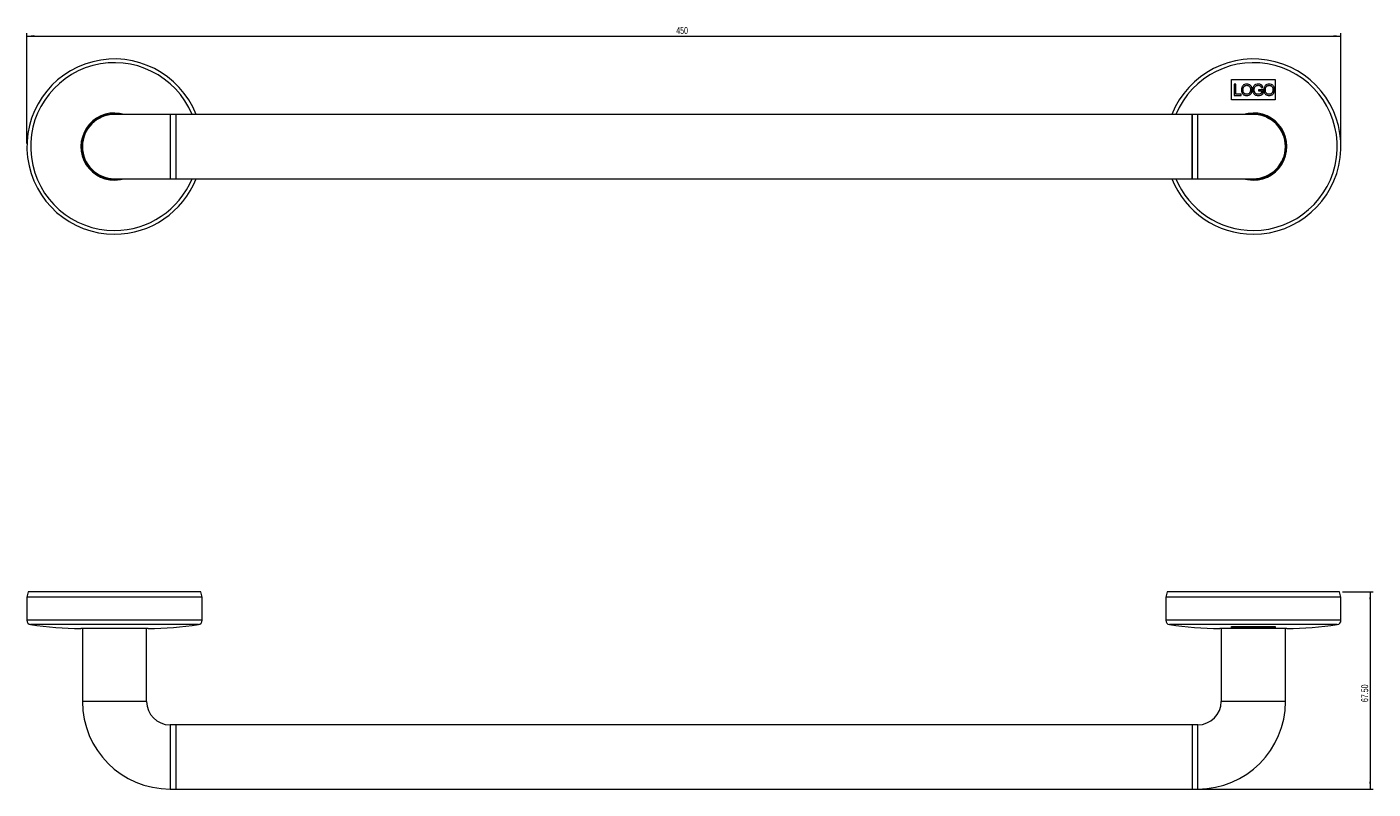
# Model space of a CAD drawing. Header units: millimetres. Extents: x -563 to 331, y -1 to 397.
# Tile 1 of 2: x -563 to -102, y 136 to 397. Entities that reach past the tile are written whole.
import ezdxf

# ---------------------------------------------------------------- set-up
doc = ezdxf.new("R2010")
doc.units = ezdxf.units.MM
doc.styles.add('SLDTEXTSTYLE0', font='TXT', dxfattribs={"width": 0.605})
doc.dimstyles.new('SLDDIMSTYLE0', dxfattribs={"dimtxt": 2.311487, "dimasz": 2.5, "dimexe": 0, "dimexo": 0.0625, "dimgap": 0.577872, "dimtad": 2, "dimrnd": 1e-09, "dimzin": 12, "dimdsep": 46, "dimtxsty": 'SLDTEXTSTYLE0', "dimsah": 1, "dimcen": 0.09, "dimadec": 0, "dimazin": 0, "dimtfac": 1, "dimtofl": 0, "dimtmove": 0, "dimatfit": 3, "dimfxl": 1, "dimtolj": 1, "dimtzin": 12, "dimarcsym": 0})
doc.dimstyles.new('SLDDIMSTYLE1', dxfattribs={"dimtxt": 2.311487, "dimasz": 2.5, "dimexe": 0, "dimexo": 0.0625, "dimgap": 0.577872, "dimtad": 2, "dimrnd": 1e-09, "dimzin": 4, "dimdsep": 46, "dimtxsty": 'SLDTEXTSTYLE0', "dimsah": 1, "dimcen": 0.09, "dimadec": 0, "dimazin": 0, "dimtfac": 1, "dimtofl": 0, "dimtmove": 0, "dimatfit": 3, "dimfxl": 1, "dimtolj": 1, "dimtzin": 12, "dimarcsym": 0})

# ---------------------------------------------------------------- blocks, each defined once
blk = doc.blocks.new('*D1')
at = {"color": 7, "linetype": 'Continuous', "lineweight": 0}
for p, q in [((-563.05, 357.07), (-563.05, 394.93)), ((-563.05, 393.93), (-113.05, 393.93)), ((-113.05, 357.07), (-113.05, 394.93))]:
    blk.add_line(p, q, dxfattribs=at)
for points in [[(-563.05, 393.93), (-560.55, 393.62), (-560.55, 394.24)], [(-113.05, 393.93), (-115.55, 394.24), (-115.55, 393.62)]]:
    blk.add_solid(points, dxfattribs=at)
at = {"color": 7, "linetype": 'Continuous', "lineweight": 0, "insert": (-340.69, 397), "char_height": 2.381, "attachment_point": 1, "style": 'SLDTEXTSTYLE0'}
blk.add_mtext('450', dxfattribs=at)
blk = doc.blocks.new('*D3')
at = {"color": 7, "linetype": 'Continuous', "lineweight": 0}
for p, q in [((-112.52, 203.55), (-102.05, 203.55)), ((-103.05, 203.55), (-103.05, 136.05)), ((-163.05, 136.05), (-102.05, 136.05))]:
    blk.add_line(p, q, dxfattribs=at)
for points in [[(-103.05, 203.55), (-103.36, 201.05), (-102.74, 201.05)], [(-103.05, 136.05), (-102.74, 138.55), (-103.36, 138.55)]]:
    blk.add_solid(points, dxfattribs=at)
at = {"color": 7, "linetype": 'Continuous', "lineweight": 0, "insert": (-106.12, 165.84), "char_height": 2.381, "attachment_point": 1, "rotation": 90, "style": 'SLDTEXTSTYLE0'}
blk.add_mtext('67.50', dxfattribs=at)

msp = doc.modelspace()

# ---------------------------------------------------------------- linework, layer by layer
at = {"color": 7, "linetype": 'Continuous', "lineweight": 15}
for p, q in [((-150.552, 372.067), (-150.552, 379.067)), ((-150.552, 379.067), (-135.552, 379.067)), ((-135.552, 379.067), (-135.552, 372.067)), ((-149.604, 377.448), (-149.604, 373.567)), ((-149.057, 377.448), (-149.604, 377.448)), ((-149.604, 373.567), (-147.216, 373.567)), ((-149.057, 374.015), (-149.057, 377.448)), ((-147.216, 374.015), (-149.057, 374.015)), ((-147.216, 373.567), (-147.216, 374.015)), ((-142.773, 375.509), (-142.629, 376.283)), ((-139.739, 375.557), (-141.331, 375.557)), ((-141.331, 375.557), (-141.331, 375.11)), ((-141.331, 375.11), (-140.286, 375.11)), ((-140.303, 376.228), (-139.802, 376.354)), ((-140.286, 375.11), (-140.286, 374.374)), ((-139.739, 374.121), (-139.739, 375.557)), ((-135.552, 372.067), (-150.552, 372.067)), ((-514.052, 367.067), (-533.052, 367.067)), ((-512.052, 367.067), (-514.052, 367.067)), ((-164.052, 367.067), (-512.052, 367.067)), ((-512.052, 367.067), (-512.052, 345.495)), ((-512.052, 367.067), (-512.052, 345.067)), ((-162.052, 367.067), (-164.052, 367.067)), ((-164.052, 367.067), (-164.052, 345.495)), ((-164.052, 345.067), (-164.052, 367.067)), ((-143.052, 367.067), (-162.052, 367.067)), ((-533.052, 345.067), (-514.052, 345.067)), ((-514.052, 345.067), (-512.052, 345.067)), ((-512.052, 345.495), (-512.052, 345.067)), ((-512.052, 345.067), (-164.052, 345.067)), ((-164.052, 345.495), (-164.052, 345.067)), ((-164.052, 345.067), (-162.052, 345.067)), ((-162.052, 345.067), (-143.052, 345.067)), ((-562.587, 203.552), (-563.052, 201.82)), ((-503.517, 203.552), (-562.587, 203.552)), ((-503.052, 201.82), (-503.517, 203.552)), ((-172.587, 203.552), (-173.052, 201.82)), ((-113.517, 203.552), (-172.587, 203.552)), ((-113.052, 201.82), (-113.517, 203.552)), ((-563.052, 201.82), (-563.052, 193.852)), ((-503.052, 201.82), (-563.052, 201.82)), ((-503.052, 193.852), (-503.052, 201.82)), ((-173.052, 201.82), (-173.052, 193.852)), ((-113.052, 201.82), (-173.052, 201.82)), ((-113.052, 193.852), (-113.052, 201.82)), ((-521.552, 191.052), (-544.552, 191.052)), ((-544.052, 191.052), (-544.052, 166.052)), ((-522.052, 166.052), (-522.052, 191.052)), ((-131.552, 191.052), (-154.552, 191.052)), ((-154.052, 191.052), (-154.052, 166.052)), ((-150.552, 191.221), (-150.552, 191.766)), ((-150.552, 191.766), (-135.552, 191.766)), ((-145.529, 191.221), (-150.552, 191.221)), ((-149.604, 191.766), (-149.604, 191.574)), ((-149.604, 191.574), (-149.604, 191.281)), ((-149.057, 191.56), (-149.604, 191.574)), ((-149.604, 191.281), (-147.216, 191.238)), ((-149.057, 191.766), (-149.057, 191.56)), ((-149.057, 191.296), (-149.057, 191.56)), ((-147.216, 191.264), (-149.057, 191.296)), ((-147.216, 191.764), (-147.216, 191.264)), ((-147.159, 191.858), (-147.159, 191.358)), ((-145.321, 191.456), (-145.321, 191.241)), ((-142.27, 191.221), (-144.56, 191.221)), ((-143.477, 191.831), (-143.477, 191.331)), ((-143.321, 191.83), (-143.321, 191.33)), ((-142.773, 191.331), (-142.629, 191.389)), ((-139.739, 191.355), (-141.331, 191.34)), ((-141.331, 191.34), (-141.331, 191.309)), ((-141.331, 191.309), (-140.286, 191.317)), ((-135.552, 191.221), (-140.906, 191.221)), ((-140.303, 191.398), (-139.802, 191.414)), ((-140.286, 191.317), (-140.286, 191.27)), ((-139.739, 191.855), (-139.739, 191.355)), ((-139.482, 191.851), (-139.482, 191.351)), ((-137.644, 191.51), (-137.644, 191.281)), ((-137.639, 191.766), (-137.639, 191.55)), ((-135.552, 191.766), (-135.552, 191.221)), ((-132.052, 166.052), (-132.052, 191.052)), ((-512.052, 158.052), (-514.052, 158.052)), ((-164.052, 158.052), (-512.052, 158.052)), ((-512.052, 158.052), (-512.052, 136.052)), ((-162.052, 158.052), (-164.052, 158.052)), ((-164.052, 158.052), (-164.052, 136.052)), ((-514.052, 136.052), (-512.052, 136.052)), ((-512.052, 136.052), (-164.052, 136.052)), ((-164.052, 136.052), (-162.052, 136.052))]:
    msp.add_line(p, q, dxfattribs=at)
at = {"color": 8, "linetype": 'Continuous', "lineweight": 15}
for p, q in [((-514.052, 367.067), (-514.052, 345.067)), ((-162.052, 345.067), (-162.052, 367.067)), ((-503.052, 193.852), (-563.052, 193.852)), ((-113.052, 193.852), (-173.052, 193.852)), ((-504.324, 192.37), (-561.78, 192.37)), ((-114.324, 192.37), (-171.78, 192.37)), ((-522.052, 166.052), (-544.052, 166.052)), ((-132.052, 166.052), (-154.052, 166.052)), ((-514.052, 158.052), (-514.052, 136.052)), ((-162.052, 136.052), (-162.052, 158.052))]:
    msp.add_line(p, q, dxfattribs=at)
at = {"color": 7, "linetype": 'Continuous', "lineweight": 15, "flags": 128}
for points in [[(-533.04, 344.867), (-531.04, 345.049), (-530.945, 345.067)], [(-145.159, 345.067), (-145.052, 345.047), (-143.052, 344.867)]]:
    msp.add_lwpolyline(points, dxfattribs=at)
at = {"color": 8, "linetype": 'Continuous', "lineweight": 15, "flags": 128}
for points in [[(-533.039, 344.567), (-530.986, 344.754), (-529.698, 345.067)], [(-146.406, 345.067), (-145.105, 344.752), (-143.052, 344.567)]]:
    msp.add_lwpolyline(points, dxfattribs=at)
at = {"color": 7, "linetype": 'Continuous', "lineweight": 15}
for centre, radius, start, end in [((-533.052, 356.067), 30, 21.51019, 270.0631), ((-143.052, 356.067), 30, 270, 158.48981), ((-533.052, 356.067), 11.2, 79.15594, 270.0631), ((-533.052, 356.067), 11, 90, 270), ((-143.052, 356.067), 11.2, 270, 100.84406), ((-143.052, 356.067), 11, 270, 90), ((-533.052, 356.067), 30, 270.0631, 338.48981), ((-143.052, 356.067), 30, 201.51019, 270), ((-561.552, 193.852), 1.5, 180, 261.25414), ((-504.552, 193.852), 1.5, 278.74586, 0), ((-171.552, 193.852), 1.5, 180, 261.25414), ((-114.552, 193.852), 1.5, 278.74586, 0), ((-544.552, 304.356), 113.304, 261.25414, 270), ((-521.552, 304.356), 113.304, 270, 278.74586), ((-154.552, 304.356), 113.304, 261.25414, 270), ((-131.552, 304.356), 113.304, 270, 278.74586), ((-514.052, 166.052), 30, 180, 270), ((-514.052, 166.052), 8, 180, 270), ((-162.052, 166.052), 8, 270, 0), ((-162.052, 166.052), 30, 270, 0)]:
    msp.add_arc(centre, radius, start, end, dxfattribs=at)
at = {"color": 8, "linetype": 'Continuous', "lineweight": 15}
for centre, radius, start, end in [((-533.052, 356.067), 28.728, 22.51347, 270.0631), ((-143.052, 356.067), 28.728, 270, 157.48653), ((-533.052, 356.067), 11.5, 73.04257, 270.0631), ((-143.052, 356.067), 11.5, 270, 106.95743), ((-533.052, 356.067), 28.728, 270.0631, 337.48653), ((-143.052, 356.067), 28.728, 202.51347, 270)]:
    msp.add_arc(centre, radius, start, end, dxfattribs=at)
at = {"color": 7, "linetype": 'Continuous', "lineweight": 15}
for points, knots in [([(-145.316, 377.498), (-145.576, 377.474), (-145.967, 377.439), (-146.418, 377.174), (-146.705, 376.912), (-146.92, 376.59), (-147.111, 376.106), (-147.14, 375.717), (-147.159, 375.456)], [0, 0, 0, 0, 0.2490979, 0.374342, 0.4994216, 0.6232886, 0.7477312, 1, 1, 1, 1]), ([(-147.159, 375.456), (-147.135, 375.207), (-147.088, 374.711), (-146.762, 374.155), (-146.387, 373.829), (-145.944, 373.588), (-145.569, 373.546), (-145.318, 373.517)], [0, 0, 0, 0, 0.2506174, 0.4993169, 0.6246054, 0.7493192, 1, 1, 1, 1]), ([(-146.612, 375.45), (-146.604, 375.646), (-146.593, 375.938), (-146.485, 376.314), (-146.343, 376.572), (-146.135, 376.783), (-145.883, 376.932), (-145.604, 377.027), (-145.41, 377.042), (-145.313, 377.05)], [0, 0, 0, 0, 0.2508477, 0.3755539, 0.500671, 0.6256754, 0.7505158, 0.8753924, 1, 1, 1, 1]), ([(-145.321, 373.965), (-145.413, 373.971), (-145.597, 373.981), (-145.862, 374.067), (-146.098, 374.214), (-146.297, 374.409), (-146.449, 374.641), (-146.585, 374.987), (-146.601, 375.265), (-146.612, 375.45)], [0, 0, 0, 0, 0.1250603, 0.2494393, 0.3743333, 0.4993163, 0.6243859, 0.7496738, 1, 1, 1, 1]), ([(-144.025, 375.505), (-144.036, 375.316), (-144.053, 375.028), (-144.179, 374.669), (-144.327, 374.425), (-144.525, 374.224), (-144.765, 374.07), (-145.038, 373.983), (-145.226, 373.971), (-145.321, 373.965)], [0, 0, 0, 0, 0.2501932, 0.3802594, 0.5006384, 0.6257256, 0.7504416, 0.8753957, 1, 1, 1, 1]), ([(-145.318, 373.517), (-145.063, 373.546), (-144.682, 373.589), (-144.233, 373.832), (-143.947, 374.082), (-143.733, 374.396), (-143.532, 374.864), (-143.499, 375.246), (-143.477, 375.501)], [0, 0, 0, 0, 0.2506941, 0.3749453, 0.4990271, 0.6233322, 0.7479919, 1, 1, 1, 1]), ([(-143.477, 375.501), (-143.498, 375.756), (-143.529, 376.138), (-143.726, 376.608), (-143.941, 376.923), (-144.229, 377.175), (-144.677, 377.424), (-145.06, 377.468), (-145.316, 377.498)], [0, 0, 0, 0, 0.2508313, 0.3750051, 0.4997502, 0.6248681, 0.7494948, 1, 1, 1, 1]), ([(-145.313, 377.05), (-145.163, 377.036), (-144.862, 377.008), (-144.482, 376.774), (-144.196, 376.411), (-144.046, 375.973), (-144.031, 375.651), (-144.025, 375.505)], [0, 0, 0, 0, 0.1976599, 0.3969746, 0.572522, 0.8052645, 1, 1, 1, 1]), ([(-141.385, 377.498), (-141.649, 377.477), (-142.046, 377.445), (-142.521, 377.21), (-142.825, 376.957), (-143.051, 376.633), (-143.263, 376.15), (-143.297, 375.754), (-143.321, 375.489)], [0, 0, 0, 0, 0.24939, 0.3749982, 0.4995881, 0.6234668, 0.7480901, 1, 1, 1, 1]), ([(-143.321, 375.489), (-143.296, 375.225), (-143.26, 374.831), (-143.036, 374.353), (-142.797, 374.042), (-142.484, 373.804), (-142.005, 373.579), (-141.608, 373.542), (-141.342, 373.517)], [0, 0, 0, 0, 0.2512361, 0.3753942, 0.4991531, 0.623138, 0.7477604, 1, 1, 1, 1]), ([(-141.388, 373.965), (-141.584, 373.986), (-141.878, 374.016), (-142.229, 374.199), (-142.451, 374.396), (-142.61, 374.646), (-142.749, 375.016), (-142.764, 375.312), (-142.773, 375.509)], [0, 0, 0, 0, 0.24850288, 0.37386056, 0.49875877, 0.62367416, 0.74910845, 1, 1, 1, 1]), ([(-142.629, 376.283), (-142.57, 376.399), (-142.454, 376.631), (-142.15, 376.885), (-141.785, 377.031), (-141.525, 377.044), (-141.395, 377.05)], [0, 0, 0, 0, 0.2501271, 0.4991824, 0.7490107, 1, 1, 1, 1]), ([(-141.395, 377.05), (-141.271, 377.04), (-141.023, 377.021), (-140.731, 376.897), (-140.547, 376.731), (-140.406, 376.524), (-140.344, 376.347), (-140.303, 376.228)], [0, 0, 0, 0, 0.2507602, 0.4990146, 0.6229836, 0.7471519, 1, 1, 1, 1]), ([(-140.286, 374.374), (-140.452, 374.259), (-140.784, 374.028), (-141.187, 373.986), (-141.388, 373.965)], [0, 0, 0, 0, 0.5001238, 1, 1, 1, 1]), ([(-139.802, 376.354), (-139.859, 376.523), (-139.944, 376.776), (-140.154, 377.064), (-140.426, 377.293), (-140.85, 377.46), (-141.206, 377.485), (-141.385, 377.498)], [0, 0, 0, 0, 0.250533, 0.3739786, 0.4979838, 0.7476378, 1, 1, 1, 1]), ([(-141.342, 373.517), (-141.049, 373.549), (-140.462, 373.611), (-139.98, 373.951), (-139.739, 374.121)], [0, 0, 0, 0, 0.4994083, 1, 1, 1, 1]), ([(-137.639, 377.498), (-137.9, 377.474), (-138.291, 377.439), (-138.741, 377.174), (-139.028, 376.913), (-139.243, 376.59), (-139.434, 376.107), (-139.463, 375.717), (-139.482, 375.456)], [0, 0, 0, 0, 0.24909415, 0.37434732, 0.49941757, 0.6232824, 0.74772936, 1, 1, 1, 1]), ([(-139.482, 375.456), (-139.459, 375.207), (-139.411, 374.711), (-139.085, 374.155), (-138.71, 373.828), (-138.267, 373.588), (-137.892, 373.546), (-137.642, 373.517)], [0, 0, 0, 0, 0.25061671, 0.49930123, 0.62457473, 0.74929622, 1, 1, 1, 1]), ([(-138.935, 375.45), (-138.928, 375.646), (-138.916, 375.939), (-138.808, 376.315), (-138.666, 376.573), (-138.459, 376.783), (-138.206, 376.932), (-137.928, 377.027), (-137.733, 377.042), (-137.636, 377.05)], [0, 0, 0, 0, 0.2508478, 0.3755507, 0.5006604, 0.6256773, 0.750508, 0.8753903, 1, 1, 1, 1]), ([(-137.644, 373.965), (-137.814, 373.982), (-138.139, 374.014), (-138.526, 374.287), (-138.786, 374.639), (-138.916, 375.039), (-138.929, 375.316), (-138.935, 375.45)], [0, 0, 0, 0, 0.2283847, 0.437848, 0.6215795, 0.8177491, 1, 1, 1, 1]), ([(-136.348, 375.505), (-136.359, 375.316), (-136.376, 375.032), (-136.5, 374.672), (-136.647, 374.427), (-136.848, 374.225), (-137.088, 374.07), (-137.361, 373.983), (-137.55, 373.971), (-137.644, 373.965)], [0, 0, 0, 0, 0.2502065, 0.3753467, 0.5006419, 0.6257347, 0.7504383, 0.8753921, 1, 1, 1, 1]), ([(-137.642, 373.517), (-137.387, 373.546), (-137.005, 373.589), (-136.556, 373.832), (-136.27, 374.082), (-136.056, 374.396), (-135.855, 374.864), (-135.823, 375.246), (-135.801, 375.501)], [0, 0, 0, 0, 0.2506867, 0.3749423, 0.4990333, 0.6233439, 0.748006, 1, 1, 1, 1]), ([(-135.801, 375.501), (-135.821, 375.756), (-135.852, 376.137), (-136.049, 376.607), (-136.265, 376.922), (-136.552, 377.175), (-137.001, 377.424), (-137.384, 377.468), (-137.639, 377.498)], [0, 0, 0, 0, 0.2508633, 0.3750432, 0.4997725, 0.6248747, 0.7494923, 1, 1, 1, 1]), ([(-137.636, 377.05), (-137.542, 377.044), (-137.353, 377.031), (-137.081, 376.939), (-136.841, 376.786), (-136.579, 376.511), (-136.381, 376.069), (-136.359, 375.693), (-136.348, 375.505)], [0, 0, 0, 0, 0.1255769, 0.250534, 0.3758142, 0.5009697, 0.7500744, 1, 1, 1, 1]), ([(-145.316, 191.499), (-145.576, 191.5), (-145.967, 191.5), (-146.418, 191.483), (-146.705, 191.465), (-146.92, 191.442), (-147.111, 191.406), (-147.14, 191.377), (-147.159, 191.358)], [0, 0, 0, 0, 0.2490979, 0.374342, 0.4994216, 0.6232886, 0.7477312, 1, 1, 1, 1]), ([(-147.159, 191.358), (-147.135, 191.34), (-147.088, 191.305), (-146.762, 191.266), (-146.387, 191.243), (-145.944, 191.225), (-145.569, 191.22), (-145.318, 191.217)], [0, 0, 0, 0, 0.2506174, 0.4993169, 0.6246054, 0.7493192, 1, 1, 1, 1]), ([(-146.612, 191.35), (-146.604, 191.364), (-146.593, 191.385), (-146.485, 191.413), (-146.343, 191.432), (-146.135, 191.447), (-145.883, 191.456), (-145.604, 191.461), (-145.41, 191.46), (-145.313, 191.46)], [0, 0, 0, 0, 0.2508477, 0.3755539, 0.500671, 0.6256754, 0.7505158, 0.8753924, 1, 1, 1, 1]), ([(-145.321, 191.241), (-145.413, 191.242), (-145.597, 191.244), (-145.862, 191.252), (-146.098, 191.263), (-146.297, 191.277), (-146.449, 191.293), (-146.585, 191.317), (-146.601, 191.337), (-146.612, 191.35)], [0, 0, 0, 0, 0.1250603, 0.2494393, 0.3743333, 0.4993163, 0.6243859, 0.7496738, 1, 1, 1, 1]), ([(-144.025, 191.333), (-144.036, 191.32), (-144.053, 191.3), (-144.179, 191.277), (-144.327, 191.263), (-144.525, 191.252), (-144.765, 191.244), (-145.038, 191.24), (-145.226, 191.241), (-145.321, 191.241)], [0, 0, 0, 0, 0.2501932, 0.3802594, 0.5006384, 0.6257256, 0.7504416, 0.8753957, 1, 1, 1, 1]), ([(-145.318, 191.217), (-145.063, 191.217), (-144.682, 191.216), (-144.233, 191.228), (-143.947, 191.241), (-143.733, 191.259), (-143.532, 191.287), (-143.499, 191.313), (-143.477, 191.331)], [0, 0, 0, 0, 0.2506941, 0.3749453, 0.4990271, 0.6233322, 0.7479919, 1, 1, 1, 1]), ([(-143.477, 191.331), (-143.498, 191.349), (-143.529, 191.377), (-143.726, 191.414), (-143.941, 191.441), (-144.229, 191.463), (-144.677, 191.487), (-145.06, 191.494), (-145.316, 191.499)], [0, 0, 0, 0, 0.2508313, 0.3750051, 0.4997502, 0.6248681, 0.7494948, 1, 1, 1, 1]), ([(-145.313, 191.46), (-145.163, 191.458), (-144.862, 191.453), (-144.482, 191.431), (-144.196, 191.4), (-144.046, 191.366), (-144.031, 191.343), (-144.025, 191.333)], [0, 0, 0, 0, 0.1976599, 0.3969746, 0.572522, 0.8052645, 1, 1, 1, 1]), ([(-141.385, 191.494), (-141.649, 191.491), (-142.046, 191.486), (-142.521, 191.464), (-142.825, 191.442), (-143.051, 191.416), (-143.263, 191.377), (-143.297, 191.349), (-143.321, 191.33)], [0, 0, 0, 0, 0.24939, 0.3749982, 0.4995881, 0.6234668, 0.7480901, 1, 1, 1, 1]), ([(-143.321, 191.33), (-143.296, 191.312), (-143.26, 191.285), (-143.036, 191.256), (-142.797, 191.238), (-142.484, 191.225), (-142.005, 191.213), (-141.608, 191.213), (-141.342, 191.213)], [0, 0, 0, 0, 0.2512361, 0.3753942, 0.4991531, 0.623138, 0.7477604, 1, 1, 1, 1]), ([(-141.388, 191.238), (-141.584, 191.238), (-141.878, 191.238), (-142.229, 191.248), (-142.451, 191.259), (-142.61, 191.274), (-142.749, 191.297), (-142.764, 191.318), (-142.773, 191.331)], [0, 0, 0, 0, 0.24850288, 0.37386056, 0.49875877, 0.62367416, 0.74910845, 1, 1, 1, 1]), ([(-142.629, 191.389), (-142.57, 191.398), (-142.454, 191.416), (-142.15, 191.438), (-141.785, 191.451), (-141.525, 191.454), (-141.395, 191.455)], [0, 0, 0, 0, 0.2501271, 0.4991824, 0.7490107, 1, 1, 1, 1]), ([(-141.395, 191.455), (-141.271, 191.456), (-141.023, 191.456), (-140.731, 191.448), (-140.547, 191.436), (-140.406, 191.421), (-140.344, 191.407), (-140.303, 191.398)], [0, 0, 0, 0, 0.2507602, 0.4990146, 0.6229836, 0.7471519, 1, 1, 1, 1]), ([(-140.286, 191.27), (-140.452, 191.261), (-140.784, 191.245), (-141.187, 191.24), (-141.388, 191.238)], [0, 0, 0, 0, 0.5001238, 1, 1, 1, 1]), ([(-139.802, 191.414), (-139.859, 191.427), (-139.944, 191.446), (-140.154, 191.468), (-140.426, 191.485), (-140.85, 191.495), (-141.206, 191.494), (-141.385, 191.494)], [0, 0, 0, 0, 0.250533, 0.3739786, 0.4979838, 0.7476378, 1, 1, 1, 1]), ([(-141.342, 191.213), (-141.049, 191.217), (-140.462, 191.223), (-139.98, 191.248), (-139.739, 191.26)], [0, 0, 0, 0, 0.4994083, 1, 1, 1, 1]), ([(-137.639, 191.55), (-137.9, 191.542), (-138.291, 191.53), (-138.741, 191.498), (-139.028, 191.471), (-139.243, 191.441), (-139.434, 191.399), (-139.463, 191.37), (-139.482, 191.351)], [0, 0, 0, 0, 0.24909415, 0.37434732, 0.49941757, 0.6232824, 0.74772936, 1, 1, 1, 1]), ([(-139.482, 191.351), (-139.459, 191.334), (-139.411, 191.3), (-139.085, 191.27), (-138.71, 191.256), (-138.267, 191.248), (-137.892, 191.252), (-137.642, 191.255)], [0, 0, 0, 0, 0.25061671, 0.49930123, 0.62457473, 0.74929622, 1, 1, 1, 1]), ([(-138.935, 191.358), (-138.928, 191.372), (-138.916, 191.394), (-138.808, 191.425), (-138.666, 191.449), (-138.459, 191.47), (-138.206, 191.487), (-137.928, 191.501), (-137.733, 191.507), (-137.636, 191.51)], [0, 0, 0, 0, 0.2508478, 0.3755507, 0.5006604, 0.6256773, 0.750508, 0.8753903, 1, 1, 1, 1]), ([(-137.644, 191.281), (-137.814, 191.279), (-138.139, 191.275), (-138.526, 191.286), (-138.786, 191.304), (-138.916, 191.329), (-138.929, 191.349), (-138.935, 191.358)], [0, 0, 0, 0, 0.2283847, 0.437848, 0.6215795, 0.8177491, 1, 1, 1, 1]), ([(-136.348, 191.415), (-136.359, 191.401), (-136.376, 191.379), (-136.5, 191.351), (-136.647, 191.331), (-136.848, 191.313), (-137.088, 191.299), (-137.361, 191.288), (-137.55, 191.283), (-137.644, 191.281)], [0, 0, 0, 0, 0.2502065, 0.3753467, 0.5006419, 0.6257347, 0.7504383, 0.8753921, 1, 1, 1, 1]), ([(-137.642, 191.255), (-137.387, 191.261), (-137.005, 191.271), (-136.556, 191.295), (-136.27, 191.318), (-136.056, 191.343), (-135.855, 191.381), (-135.823, 191.41), (-135.801, 191.43)], [0, 0, 0, 0, 0.2506867, 0.3749423, 0.4990333, 0.6233439, 0.748006, 1, 1, 1, 1]), ([(-135.801, 191.43), (-135.821, 191.449), (-135.852, 191.478), (-136.049, 191.512), (-136.265, 191.534), (-136.552, 191.548), (-137.001, 191.558), (-137.384, 191.553), (-137.639, 191.55)], [0, 0, 0, 0, 0.2508633, 0.3750432, 0.4997725, 0.6248747, 0.7494923, 1, 1, 1, 1]), ([(-137.636, 191.51), (-137.542, 191.511), (-137.353, 191.515), (-137.081, 191.513), (-136.841, 191.506), (-136.579, 191.49), (-136.381, 191.458), (-136.359, 191.43), (-136.348, 191.415)], [0, 0, 0, 0, 0.1255769, 0.250534, 0.3758142, 0.5009697, 0.7500744, 1, 1, 1, 1])]:
    msp.add_open_spline(points, degree=3, knots=knots, dxfattribs=at)

# ---------------------------------------------------------------- dimensions: what is measured, and where the dimension line sits
at = {"color": 7, "linetype": 'Continuous', "lineweight": 0}
dim = msp.add_linear_dim(base=(-113.052, 393.933), p1=(-563.052, 356.067), p2=(-113.052, 356.067), dimstyle='SLDDIMSTYLE0', dxfattribs=at)
dim.commit()
dim.dimension.update_dxf_attribs({"geometry": '*D1', "text_midpoint": (-338.052, 393.933), "dimtype": 160})
dim = msp.add_linear_dim(base=(-103.052, 136.052), p1=(-113.517, 203.552), p2=(-164.052, 136.052), angle=90, dimstyle='SLDDIMSTYLE1', dxfattribs=at)
dim.commit()
dim.dimension.update_dxf_attribs({"geometry": '*D3', "text_midpoint": (-103.052, 169.802), "dimtype": 160})

doc.saveas('drawing.dxf')
